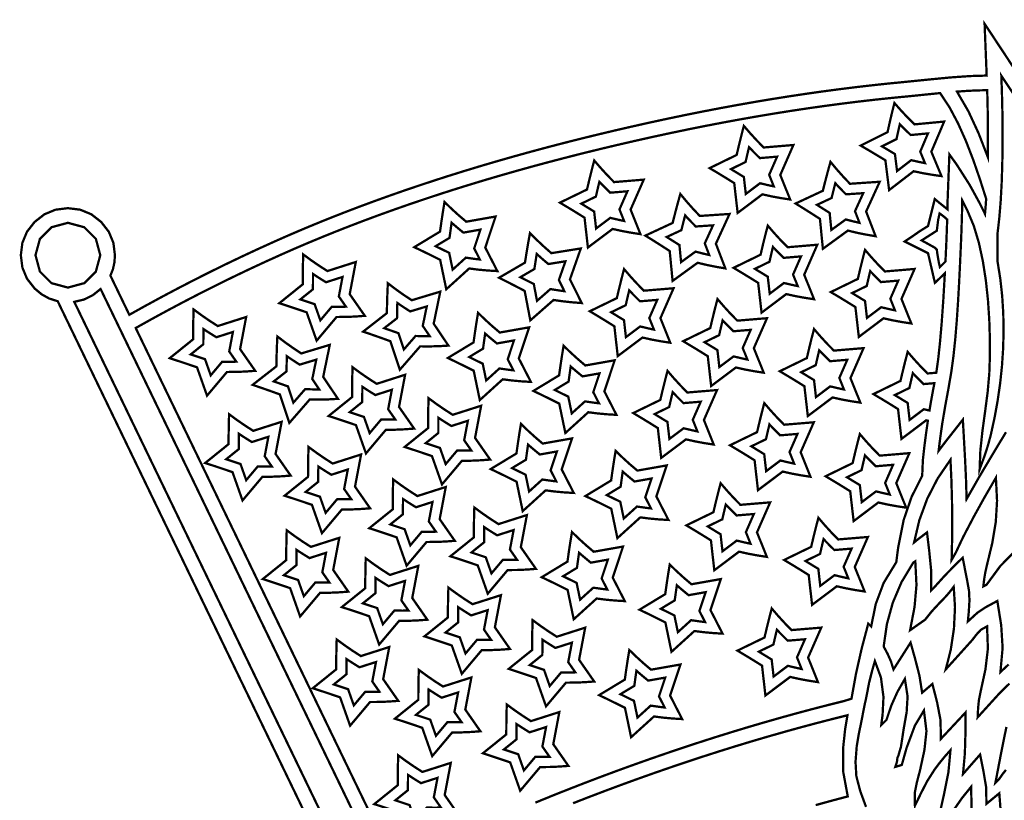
# Model space of a CAD drawing. Extents: x 17 to 31.1, y 10.7 to 23.7.
# Tile 4 of 6: x 17 to 23, y 18.7 to 23.5. Entities that reach past the tile are written whole.
import ezdxf

# ---------------------------------------------------------------- set-up
doc = ezdxf.new("R2010")
doc.units = 0
doc.header["$LTSCALE"] = 0.1
doc.layers.add('FOREGROUND', color=7, linetype='CONTINUOUS')

msp = doc.modelspace()

# ---------------------------------------------------------------- linework, layer by layer
at = {"layer": 'FOREGROUND', "linetype": 'CONTINUOUS', "const_width": 0.014051}
for points in [[(20.252516, 15.501984), (17.226495, 21.769511), (17.175127, 21.785675), (17.127883, 21.811797), (17.084763, 21.847877), (17.037738, 21.908201), (17.009523, 21.976319), (17.000118, 22.052228), (17.009523, 22.128138), (17.037738, 22.196256), (17.084763, 22.256583), (17.14509, 22.303608), (17.213208, 22.331822), (17.289118, 22.341227), (17.365027, 22.331822), (17.433145, 22.303608), (17.493471, 22.256583), (17.540498, 22.196256), (17.568713, 22.128138), (17.578119, 22.052228), (17.575037, 22.007822), (17.565791, 21.96597), (17.550382, 21.92667), (17.666535, 21.686088), (17.764445, 21.740661), (17.862769, 21.794146), (17.961507, 21.846544), (18.06066, 21.897853), (18.160227, 21.948075), (18.260209, 21.997209), (18.360605, 22.045255), (18.461416, 22.092213), (18.562641, 22.138084), (18.644988, 22.174364), (18.728506, 22.210129), (18.813196, 22.245381), (18.899057, 22.280119), (18.98609, 22.314342), (19.074295, 22.348052), (19.163671, 22.381248), (19.254219, 22.41393), (19.345938, 22.446098), (19.438829, 22.477752), (19.532891, 22.508893), (19.628125, 22.539519), (19.724531, 22.569631), (19.822108, 22.599229), (19.920857, 22.628314), (20.020778, 22.656884), (20.12187, 22.684941), (20.224133, 22.712483), (20.327569, 22.739512), (20.432176, 22.766027), (20.537954, 22.792027), (20.644904, 22.817514), (20.753026, 22.842487), (20.862319, 22.866946), (20.862319, 22.866946), (20.971668, 22.890601), (21.080428, 22.913266), (21.188598, 22.93494), (21.296179, 22.955624), (21.403171, 22.975318), (21.509572, 22.994022), (21.615385, 23.011735), (21.720608, 23.028458), (21.825241, 23.044191), (21.929285, 23.058933), (22.03274, 23.072685), (22.135605, 23.085447), (22.237881, 23.097219), (22.339567, 23.108), (22.440664, 23.117791), (22.567146, 23.130619), (22.712292, 23.144587), (22.831453, 23.152967), (22.92463, 23.15576), (22.924978, 23.15576), (22.933655, 23.155627), (22.920855, 23.474492), (23.138563, 23.144861)], [(23.052259, 20.964621), (22.970185, 20.828511), (22.889, 20.691733), (22.810259, 20.553622), (22.806665, 20.675716), (22.801009, 20.797622), (22.794228, 20.919528), (22.787259, 21.041622), (22.734754, 20.974754), (22.684778, 20.911364), (22.638454, 20.850115), (22.645279, 20.905865), (22.652701, 20.961556), (22.660724, 21.017177), (22.678728, 21.124175), (22.698488, 21.230876), (22.716844, 21.337815), (22.729888, 21.434431), (22.740836, 21.539311), (22.749991, 21.650034), (22.757656, 21.764181), (22.764133, 21.879329), (22.769723, 21.99306), (22.77473, 22.102951), (22.778793, 22.20324), (22.781787, 22.299049), (22.783682, 22.389091), (22.815997, 22.324463), (22.854377, 22.232904), (22.885566, 22.129024), (22.910126, 22.01604), (22.928622, 21.897168), (22.941617, 21.775626), (22.949673, 21.654629), (22.953355, 21.537395), (22.953224, 21.42714), (22.949846, 21.327082), (22.939794, 21.212405), (22.92415, 21.092737), (22.907596, 20.971382), (22.894812, 20.851644), (22.890478, 20.736827), (22.899038, 20.760475), (22.921657, 20.821556), (22.942231, 20.88575), (22.959106, 20.948774), (22.981846, 21.052706), (23.000984, 21.157964), (23.01632, 21.264261), (23.027654, 21.371308), (23.034786, 21.478816), (23.037515, 21.586498), (23.035641, 21.694065), (23.028965, 21.801228), (23.017285, 21.9077), (23.000402, 22.013192), (23.000402, 22.186525), (23.011397, 22.282348), (23.01974, 22.38515), (23.025667, 22.493209), (23.029415, 22.6048), (23.03122, 22.7182), (23.031318, 22.831685), (23.029946, 22.943531), (23.02734, 23.052016), (23.023735, 23.155414), (23.114421, 23.018104)], [(19.301671, 18.299378), (17.705747, 21.604874), (17.803379, 21.659356), (17.901425, 21.712746), (17.999886, 21.765045), (18.098761, 21.816253), (18.198051, 21.866368), (18.297756, 21.915392), (18.397876, 21.963325), (18.49841, 22.010166), (18.599359, 22.055915), (18.681006, 22.091885), (18.763823, 22.127348), (18.847809, 22.162302), (18.932964, 22.196749), (19.019289, 22.230688), (19.106784, 22.26412), (19.195448, 22.297043), (19.285282, 22.329459), (19.376285, 22.361367), (19.468458, 22.392768), (19.5618, 22.42366), (19.656312, 22.454045), (19.751993, 22.483922), (19.848844, 22.513291), (19.946865, 22.542152), (20.046055, 22.570506), (20.146415, 22.598351), (20.247944, 22.625689), (20.350643, 22.652519), (20.454511, 22.678842), (20.559549, 22.704656), (20.665757, 22.729963), (20.773134, 22.754762), (20.88168, 22.779053), (20.88168, 22.779053), (20.990311, 22.802553), (21.098351, 22.825069), (21.2058, 22.8466), (21.312659, 22.867146), (21.418928, 22.886709), (21.524605, 22.905287), (21.629693, 22.92288), (21.734189, 22.939489), (21.838096, 22.955114), (21.941411, 22.969754), (22.044136, 22.98341), (22.146271, 22.996082), (22.247815, 23.007769), (22.348768, 23.018472), (22.449131, 23.02819), (22.449335, 23.028209), (22.57643, 23.041096), (22.576532, 23.041108), (22.60085, 23.043651), (22.624511, 23.046056), (22.647515, 23.048323), (22.705032, 22.961558), (22.757822, 22.862373), (22.806326, 22.753625), (22.850984, 22.63817), (22.892238, 22.518864), (22.930529, 22.398563), (22.928313, 22.366746), (22.925892, 22.33584), (22.923267, 22.305845), (22.892845, 22.367973), (22.8295, 22.483756), (22.749686, 22.608798), (22.704568, 22.671571), (22.693692, 22.390478), (22.693384, 22.371952), (22.693029, 22.353214), (22.692626, 22.334263), (22.666519, 22.355089), (22.64062, 22.376096), (22.614916, 22.397343), (22.573359, 22.231183), (22.525537, 22.201624), (22.47666, 22.16768), (22.429733, 22.136426), (22.573359, 22.064784), (22.615618, 21.882537), (22.636519, 21.902116), (22.656511, 21.921393), (22.676732, 21.941129), (22.667471, 21.781594), (22.657591, 21.640719), (22.647091, 21.518502), (22.635972, 21.414945), (22.624233, 21.330048), (22.570102, 21.325508), (22.52798, 21.368554), (22.487466, 21.412765), (22.448231, 21.458297), (22.432767, 21.398757), (22.418115, 21.339229), (22.404113, 21.279712), (22.237919, 21.198774), (22.288594, 21.168578), (22.338951, 21.137889), (22.389153, 21.10671), (22.410169, 20.923291), (22.561974, 21.037678), (22.565452, 21.036836), (22.568931, 21.036003), (22.572412, 21.03518), (22.561055, 20.955709), (22.550862, 20.875769), (22.541832, 20.795359), (22.537533, 20.696496), (22.47266, 20.567916), (22.423492, 20.424788), (22.390259, 20.258622), (22.386252, 20.227896), (22.38224, 20.196549), (22.378234, 20.165823), (22.300578, 20.038038), (22.252275, 19.909074), (22.224106, 19.771275), (22.218926, 19.776494), (22.211307, 19.782918), (22.206155, 19.788146), (22.165946, 19.636275), (22.130825, 19.480519), (22.103053, 19.32666), (22.057093, 19.312582), (21.958959, 19.288052), (21.860575, 19.262576), (21.761939, 19.236151), (21.663053, 19.20878), (21.563915, 19.180462), (21.464528, 19.151196), (21.364889, 19.120984), (21.264999, 19.089824), (21.164859, 19.057716), (21.064468, 19.024662), (20.963826, 18.990661), (20.862933, 18.955712), (20.761789, 18.919816), (20.660395, 18.882972), (20.559907, 18.845586), (20.459678, 18.807405), (20.359775, 18.768463), (20.260267, 18.728792), (20.16122, 18.688426)], [(23.068518, 19.537446), (23.01811, 19.490594), (23.031629, 19.639446), (23.022925, 19.778742), (22.99911, 19.927595), (22.927295, 19.888927), (22.877258, 19.855594), (22.81811, 19.801595), (22.823925, 19.861669), (22.827962, 19.930854), (22.82511, 19.989594), (22.812999, 20.057594), (22.799554, 20.125594), (22.78611, 20.193594), (22.731555, 20.139706), (22.678333, 20.08515), (22.627111, 20.028594), (22.616074, 20.015928), (22.604814, 20.003928), (22.59311, 19.992594), (22.593036, 20.111335), (22.581185, 20.23052), (22.567111, 20.348594), (22.540298, 20.328361), (22.513697, 20.308055), (22.487746, 20.287148), (22.519933, 20.423694), (22.568234, 20.555164), (22.632169, 20.679744), (22.711259, 20.795622), (22.716883, 20.672614), (22.720491, 20.549558), (22.721987, 20.426406), (22.721275, 20.30311), (22.718259, 20.179622), (22.744518, 20.225659), (22.768333, 20.276585), (22.791258, 20.324621), (22.854851, 20.445955), (22.921333, 20.565955), (22.990259, 20.684621), (22.997415, 20.543481), (22.989759, 20.414247), (22.968602, 20.28595), (22.935258, 20.147622), (22.925555, 20.105029), (22.918296, 20.061548), (22.913259, 20.017622), (22.933259, 20.027622), (23.017074, 20.141696), (23.115777, 20.242881)], [(23.018856, 18.645713), (23.015115, 18.695713), (23.011152, 18.745713), (22.932153, 18.680712), (22.930486, 18.782157), (22.913486, 18.883601), (22.893153, 18.983712), (22.788153, 18.863713), (22.799634, 18.98975), (22.803337, 19.116009), (22.804152, 19.242713), (22.652152, 19.079712), (22.650226, 19.194675), (22.629412, 19.303416), (22.600152, 19.417712), (22.537152, 19.363713), (22.520745, 19.467787), (22.49456, 19.570305), (22.466152, 19.671712), (22.361152, 19.506713), (22.345752, 19.555697), (22.32515, 19.602487), (22.300782, 19.647641), (22.320693, 19.785352), (22.357071, 19.917618), (22.410887, 20.043883), (22.48311, 20.163594), (22.495111, 20.171594), (22.50237, 20.025446), (22.490518, 19.890409), (22.46311, 19.747594), (22.555454, 19.812557), (22.594995, 19.862085), (22.638903, 19.9094), (22.68311, 19.955594), (22.699777, 19.974668), (22.715777, 19.994187), (22.73111, 20.014594), (22.739098, 19.889282), (22.732596, 19.75812), (22.713157, 19.62827), (22.682333, 19.506895), (22.84511, 19.687594), (22.871369, 19.721594), (22.897851, 19.750261), (22.93611, 19.771594), (22.94111, 19.634187), (22.92611, 19.507002), (22.89711, 19.373594), (22.88582, 19.31701), (22.881042, 19.270687), (22.878417, 19.212769), (23.00911, 19.356595), (23.040777, 19.388928), (23.073777, 19.419928)], [(22.192349, 18.662292), (22.157152, 18.758713), (22.133004, 18.850638), (22.127967, 18.938786), (22.135153, 19.032712), (22.148115, 19.110897), (22.164189, 19.188194), (22.179152, 19.265713), (22.185189, 19.295713), (22.192115, 19.325713), (22.198152, 19.355713), (22.211002, 19.423792), (22.228007, 19.491559), (22.246857, 19.558305), (22.284007, 19.45767), (22.299668, 19.337348), (22.294153, 19.226713), (22.29119, 19.205972), (22.288449, 19.185453), (22.286152, 19.164712), (22.318152, 19.196712), (22.347448, 19.284268), (22.385189, 19.36849), (22.431152, 19.448713), (22.447745, 19.34075), (22.441893, 19.243676), (22.423152, 19.137712), (22.415078, 19.083527), (22.407227, 19.032231), (22.391152, 18.976713), (22.389152, 18.972453), (22.387153, 18.967972), (22.385152, 18.963713), (22.38356, 18.94475), (22.378412, 18.926009), (22.372152, 18.907713), (22.412153, 18.919713), (22.441412, 19.02412), (22.492893, 19.162305), (22.548152, 19.254713), (22.563708, 19.127749), (22.551263, 19.011675), (22.524152, 18.886712), (22.505004, 18.813564), (22.491634, 18.748194), (22.493152, 18.669712), (22.530263, 18.746342), (22.567374, 18.81875), (22.613152, 18.890713), (22.644115, 18.932046), (22.676856, 18.972046), (22.711152, 19.010713), (22.698621, 18.874306), (22.671652, 18.739963), (22.641684, 18.605994)], [(20.392677, 18.684682), (20.491984, 18.723399), (20.591598, 18.761349), (20.691446, 18.798498), (20.792166, 18.835097), (20.892633, 18.870753), (20.992848, 18.905468), (21.09281, 18.939241), (21.19252, 18.972073), (21.291977, 19.003962), (21.391182, 19.03491), (21.490134, 19.064916), (21.588834, 19.093981), (21.687282, 19.122103), (21.785477, 19.149284), (21.883419, 19.175523), (21.981109, 19.200821), (22.078547, 19.225177), (22.064318, 19.141433), (22.05139, 19.02017), (22.052473, 18.876723), (22.080281, 18.726428), (21.981799, 18.700216), (21.883408, 18.673215)], [(23.054851, 19.153668), (23.025111, 19.006595), (23.012369, 18.940854), (22.999851, 18.875335), (22.987111, 18.809594), (23.011073, 18.834335), (23.030814, 18.862853), (23.05211, 18.889594)], [(22.730375, 18.642009), (22.781597, 18.71575), (22.838153, 18.785713), (22.841078, 18.648268)]]:
    msp.add_lwpolyline(points, dxfattribs=at)
for points in [[(22.940473, 22.655533), (22.941027, 22.696494), (22.941359, 22.738442), (22.94147, 22.78138), (22.940962, 22.874591), (22.939437, 22.969321), (22.936896, 23.065567), (22.924288, 23.065761), (22.875295, 23.064829), (22.817596, 23.062063), (22.751192, 23.057464), (22.821447, 22.936483), (22.88419, 22.800889)], [(22.593776, 22.688202), (22.672436, 22.873312), (22.490079, 22.856104), (22.447512, 22.898709), (22.406539, 22.942495), (22.366832, 22.987616), (22.351989, 22.927918), (22.337958, 22.868242), (22.324577, 22.808582), (22.159234, 22.725918), (22.21022, 22.696251), (22.260895, 22.666088), (22.311419, 22.635433), (22.334343, 22.452243), (22.484949, 22.568205), (22.54177, 22.556209), (22.598863, 22.546337), (22.656072, 22.538257)], [(22.525441, 22.688477), (22.573111, 22.800659), (22.467118, 22.790657), (22.446271, 22.810829), (22.430804, 22.825975), (22.415402, 22.841421), (22.400064, 22.857167), (22.395447, 22.836933), (22.390795, 22.81623), (22.386108, 22.795058), (22.379651, 22.765682), (22.29055, 22.721135), (22.370105, 22.673835), (22.383179, 22.569356), (22.469947, 22.636165), (22.516849, 22.625596), (22.529271, 22.622947), (22.541912, 22.620373), (22.554774, 22.617873)], [(21.665669, 22.54508), (21.746252, 22.729361), (21.563726, 22.714053), (21.521604, 22.757099), (21.481089, 22.80131), (21.441855, 22.846842), (21.426391, 22.787302), (21.411739, 22.727774), (21.397737, 22.668257), (21.231543, 22.587319), (21.282218, 22.557123), (21.332575, 22.526434), (21.382777, 22.495255), (21.403793, 22.311835), (21.555598, 22.426223), (21.612291, 22.413637), (21.669278, 22.40317), (21.7264, 22.394495)], [(21.59734, 22.546067), (21.646176, 22.657747), (21.540084, 22.648849), (21.519448, 22.669237), (21.50414, 22.684543), (21.4889, 22.700149), (21.473727, 22.716054), (21.468899, 22.695869), (21.464032, 22.675215), (21.459124, 22.654093), (21.452362, 22.624786), (21.362802, 22.58117), (21.44186, 22.533043), (21.453845, 22.428434), (21.541305, 22.494336), (21.588094, 22.483279), (21.600487, 22.480501), (21.613101, 22.477795), (21.625936, 22.475161)], [(20.746061, 22.332336), (20.826887, 22.51651), (20.644341, 22.501443), (20.602276, 22.544545), (20.56182, 22.588809), (20.522645, 22.634392), (20.507103, 22.574873), (20.492372, 22.515365), (20.478292, 22.455866), (20.311991, 22.375147), (20.362626, 22.344884), (20.412943, 22.314129), (20.463104, 22.282883), (20.483877, 22.099437), (20.635833, 22.213624), (20.69251, 22.200963), (20.749483, 22.190421), (20.806593, 22.181671)], [(22.193027, 22.320506), (22.276585, 22.503458), (22.093834, 22.491108), (22.052415, 22.534831), (22.012622, 22.579692), (21.97413, 22.625853), (21.957704, 22.566572), (21.94209, 22.50729), (21.927126, 22.448007), (21.759642, 22.369772), (21.809821, 22.338759), (21.859674, 22.307258), (21.909365, 22.27527), (21.927407, 22.091534), (22.081045, 22.203448), (22.137527, 22.189945), (22.194336, 22.178556), (22.25131, 22.168957)], [(20.677734, 22.333413), (20.726717, 22.445028), (20.620613, 22.43627), (20.600004, 22.456685), (20.584716, 22.472012), (20.569496, 22.487638), (20.554344, 22.503562), (20.54949, 22.483384), (20.544596, 22.462737), (20.53966, 22.441621), (20.53286, 22.412323), (20.443242, 22.368825), (20.522236, 22.320594), (20.534084, 22.215969), (20.62163, 22.281756), (20.668405, 22.270637), (20.680794, 22.267843), (20.693405, 22.26512), (20.706236, 22.262469)], [(22.124723, 22.3226), (22.175362, 22.433474), (22.069139, 22.426296), (22.048836, 22.447015), (22.033778, 22.462568), (22.018793, 22.478418), (22.003879, 22.494566), (21.998726, 22.474462), (21.993524, 22.45389), (21.988275, 22.432851), (21.981039, 22.403657), (21.890784, 22.361497), (21.969052, 22.312096), (21.979341, 22.207306), (22.067857, 22.271783), (22.114461, 22.25997), (22.126808, 22.256991), (22.139376, 22.254081), (22.152167, 22.25124)], [(21.270093, 22.122686), (21.353892, 22.305527), (21.171126, 22.293419), (21.129765, 22.337196), (21.090031, 22.38211), (21.0516, 22.428322), (21.035095, 22.369062), (21.019403, 22.309801), (21.00436, 22.250538), (20.836773, 22.172523), (20.886912, 22.141444), (20.936724, 22.109878), (20.986372, 22.077824), (21.004171, 21.894065), (21.157957, 22.005775), (21.214421, 21.992198), (21.271216, 21.980735), (21.328177, 21.97106)], [(19.853322, 22.099038), (19.916774, 22.289897), (19.736403, 22.258016), (19.690533, 22.297044), (19.646157, 22.337378), (19.602936, 22.379144), (19.592963, 22.318443), (19.583798, 22.257828), (19.575279, 22.197282), (19.417153, 22.101534), (19.470369, 22.076082), (19.523314, 22.05011), (19.576149, 22.023636), (19.613794, 21.842896), (19.754542, 21.970643), (19.812147, 21.963277), (19.86985, 21.958048), (19.927525, 21.954615)], [(22.680401, 22.012979), (22.681893, 22.043757), (22.683366, 22.075091), (22.684821, 22.106982), (22.684821, 22.106992), (22.687223, 22.163476), (22.689285, 22.218445), (22.691006, 22.271899), (22.676047, 22.284939), (22.660525, 22.297244), (22.644437, 22.308815), (22.636505, 22.27383), (22.63459, 22.26115), (22.627403, 22.202647), (22.596358, 22.182817), (22.565314, 22.162988), (22.53427, 22.143158), (22.609038, 22.101898), (22.615893, 22.097595), (22.621805, 22.092582), (22.627075, 22.086933), (22.631104, 22.05773), (22.635923, 22.028562), (22.641417, 21.99924), (22.646239, 21.979595), (22.657841, 21.990649), (22.669214, 22.001773)], [(19.785188, 22.093793), (19.823642, 22.209459), (19.718802, 22.190929), (19.696394, 22.209351), (19.679755, 22.223199), (19.663155, 22.23735), (19.646596, 22.251806), (19.643628, 22.231265), (19.640663, 22.210254), (19.637701, 22.188772), (19.633639, 22.158971), (19.548427, 22.107373), (19.631541, 22.066653), (19.653012, 21.963571), (19.734101, 22.03717), (19.781703, 22.030424), (19.794298, 22.028787), (19.807106, 22.027242), (19.820128, 22.025789)], [(21.201792, 22.12487), (21.252577, 22.235677), (21.146345, 22.228639), (21.12607, 22.249385), (21.111032, 22.264958), (21.096068, 22.280828), (21.081176, 22.296996), (21.075995, 22.276899), (21.070767, 22.256334), (21.06549, 22.235301), (21.058216, 22.206117), (20.967905, 22.164076), (21.046107, 22.114572), (21.056259, 22.009768), (21.144859, 22.074128), (21.191448, 22.062253), (21.20379, 22.059259), (21.216355, 22.056332), (21.229142, 22.053474)], [(17.289118, 22.251229), (17.389557, 22.224059), (17.460949, 22.152668), (17.488118, 22.052229), (17.460949, 21.951789), (17.389557, 21.880398), (17.289118, 21.853229), (17.188679, 21.880398), (17.117288, 21.951789), (17.090118, 22.052229), (17.117288, 22.152668), (17.188679, 22.224059)], [(20.373692, 21.90388), (20.440228, 22.093686), (20.259363, 22.064731), (20.214132, 22.104497), (20.170416, 22.145545), (20.127876, 22.188006), (20.116922, 22.127474), (20.106776, 22.067015), (20.097277, 22.006616), (19.937621, 21.913441), (19.990418, 21.887131), (20.042935, 21.860305), (20.095334, 21.832978), (20.130047, 21.651652), (20.272846, 21.777103), (20.330323, 21.768804), (20.387934, 21.762641), (20.445546, 21.758274)], [(21.812614, 21.932215), (21.893197, 22.116496), (21.710671, 22.101188), (21.668549, 22.144234), (21.628035, 22.188445), (21.5888, 22.233977), (21.573336, 22.174437), (21.558685, 22.114909), (21.544683, 22.055392), (21.378488, 21.974454), (21.429163, 21.944258), (21.47952, 21.913569), (21.529722, 21.88239), (21.550738, 21.69897), (21.702543, 21.813358), (21.759237, 21.800772), (21.816223, 21.790305), (21.873345, 21.78163)], [(21.744285, 21.933202), (21.793121, 22.044882), (21.687029, 22.035984), (21.666394, 22.056372), (21.651086, 22.071678), (21.635845, 22.087284), (21.620672, 22.103189), (21.615845, 22.083004), (21.610977, 22.06235), (21.60607, 22.041228), (21.599308, 22.011921), (21.509748, 21.968305), (21.588805, 21.920178), (21.600791, 21.815569), (21.68825, 21.881471), (21.73504, 21.870414), (21.747433, 21.867636), (21.760047, 21.86493), (21.772882, 21.862296)], [(22.410085, 21.783308), (22.490668, 21.967589), (22.308142, 21.95228), (22.26602, 21.995327), (22.225505, 22.039537), (22.186271, 22.085069), (22.170807, 22.025529), (22.156155, 21.966002), (22.142153, 21.906485), (21.975959, 21.825547), (22.026633, 21.795351), (22.076991, 21.764662), (22.127193, 21.733482), (22.148208, 21.550063), (22.300014, 21.66445), (22.356707, 21.651864), (22.413694, 21.641398), (22.470816, 21.632723)], [(19.020498, 21.812931), (19.057861, 22.01056), (18.883372, 21.954848), (18.832696, 21.987393), (18.783326, 22.021431), (18.734908, 22.057043), (18.733141, 21.995553), (18.732163, 21.934257), (18.731816, 21.873116), (18.587912, 21.757085), (18.644053, 21.738977), (18.699995, 21.720318), (18.755896, 21.701146), (18.81737, 21.527062), (18.939773, 21.672481), (18.997845, 21.672883), (19.055729, 21.675416), (19.113345, 21.679726)], [(20.305482, 21.89974), (20.345804, 22.014768), (20.240679, 21.997938), (20.218572, 22.016721), (20.202159, 22.030836), (20.185791, 22.045255), (20.169468, 22.059977), (20.166168, 22.039487), (20.162863, 22.018526), (20.159554, 21.997096), (20.155009, 21.967364), (20.068972, 21.917153), (20.151416, 21.875092), (20.171214, 21.771676), (20.253484, 21.843952), (20.300971, 21.836435), (20.313538, 21.834594), (20.326319, 21.832842), (20.339316, 21.831178)], [(20.929347, 21.664963), (21.010174, 21.849137), (20.827627, 21.83407), (20.785563, 21.877172), (20.745106, 21.921436), (20.705932, 21.967019), (20.690389, 21.9075), (20.675659, 21.847992), (20.661579, 21.788493), (20.495277, 21.707774), (20.545912, 21.677511), (20.596229, 21.646756), (20.64639, 21.61551), (20.667164, 21.432064), (20.81912, 21.546251), (20.875797, 21.53359), (20.932769, 21.523048), (20.98988, 21.514298)], [(22.341756, 21.784295), (22.390592, 21.895974), (22.2845, 21.887076), (22.263864, 21.907464), (22.248556, 21.922771), (22.233316, 21.938377), (22.218143, 21.954281), (22.213315, 21.934096), (22.208448, 21.913443), (22.20354, 21.892321), (22.196778, 21.863014), (22.107218, 21.819397), (22.186275, 21.771271), (22.198261, 21.666661), (22.285721, 21.732563), (22.33251, 21.721506), (22.344903, 21.718728), (22.357517, 21.716023), (22.370352, 21.713389)], [(18.953677, 21.798623), (18.97632, 21.918392), (18.8749, 21.88601), (18.85023, 21.90127), (18.831888, 21.912769), (18.813545, 21.924574), (18.795202, 21.936686), (18.795007, 21.915933), (18.794879, 21.894714), (18.794816, 21.873029), (18.794774, 21.842952), (18.717226, 21.780424), (18.805039, 21.751182), (18.840099, 21.651897), (18.91062, 21.735677), (18.958697, 21.735356), (18.971397, 21.735418), (18.984297, 21.7356), (18.997396, 21.735901)], [(20.415782, 15.784819), (17.490092, 21.844542), (17.441308, 21.805822), (17.387384, 21.779513), (17.328318, 21.765614), (20.302572, 15.605304), (20.332693, 15.669949), (20.370662, 15.730006)], [(19.536343, 21.631301), (19.576903, 21.828299), (19.401534, 21.775421), (19.351391, 21.808783), (19.302579, 21.843616), (19.254745, 21.880008), (19.251982, 21.818555), (19.250011, 21.757283), (19.248673, 21.696155), (19.102909, 21.58247), (19.15875, 21.563455), (19.214382, 21.543892), (19.269965, 21.523817), (19.32861, 21.34876), (19.453353, 21.492178), (19.511424, 21.491639), (19.569342, 21.493234), (19.62702, 21.49661)], [(20.86102, 21.66604), (20.910003, 21.777655), (20.8039, 21.768897), (20.783291, 21.789312), (20.768003, 21.804639), (20.752783, 21.820265), (20.737631, 21.836189), (20.732777, 21.816011), (20.727882, 21.795364), (20.722947, 21.774248), (20.716146, 21.74495), (20.626529, 21.701452), (20.705523, 21.653221), (20.71737, 21.548596), (20.804917, 21.614383), (20.851692, 21.603264), (20.864081, 21.60047), (20.876691, 21.597747), (20.889523, 21.595096)], [(21.503282, 21.480934), (21.584108, 21.665108), (21.401562, 21.650041), (21.359497, 21.693143), (21.319041, 21.737406), (21.279866, 21.78299), (21.264324, 21.723471), (21.249594, 21.663963), (21.235513, 21.604464), (21.069212, 21.523745), (21.119847, 21.493482), (21.170164, 21.462727), (21.220325, 21.431481), (21.241098, 21.248035), (21.393055, 21.362222), (21.449731, 21.349561), (21.506704, 21.339019), (21.563814, 21.330269)], [(18.347059, 21.474994), (18.384422, 21.672623), (18.209933, 21.616912), (18.159257, 21.649456), (18.109887, 21.683495), (18.061469, 21.719107), (18.059702, 21.657617), (18.058724, 21.596321), (18.058376, 21.53518), (17.914473, 21.419148), (17.970614, 21.40104), (18.026556, 21.382381), (18.082457, 21.363209), (18.14393, 21.189125), (18.266334, 21.334545), (18.324406, 21.334947), (18.38229, 21.33748), (18.439906, 21.341789)], [(19.469299, 21.618078), (19.493879, 21.737464), (19.391948, 21.706729), (19.367528, 21.722387), (19.349375, 21.734182), (19.331226, 21.746283), (19.313081, 21.75869), (19.312551, 21.737942), (19.312078, 21.716728), (19.311664, 21.695048), (19.311135, 21.664975), (19.232584, 21.603711), (19.319912, 21.573051), (19.35336, 21.473211), (19.425228, 21.555838), (19.473293, 21.554738), (19.485993, 21.554594), (19.498894, 21.554567), (19.511996, 21.554656)], [(20.059322, 21.418038), (20.122774, 21.608897), (19.942403, 21.577016), (19.896533, 21.616044), (19.852157, 21.656378), (19.808936, 21.698144), (19.798963, 21.637443), (19.789798, 21.576828), (19.781279, 21.516282), (19.623153, 21.420534), (19.676369, 21.395082), (19.729314, 21.36911), (19.782149, 21.342636), (19.819794, 21.161896), (19.960542, 21.289643), (20.018147, 21.282277), (20.07585, 21.277048), (20.133525, 21.273615)], [(21.434955, 21.482011), (21.483938, 21.593626), (21.377834, 21.584868), (21.357225, 21.605283), (21.341938, 21.62061), (21.326718, 21.636236), (21.311566, 21.65216), (21.306712, 21.631982), (21.301817, 21.611335), (21.296882, 21.590219), (21.290081, 21.560921), (21.200463, 21.517423), (21.279457, 21.469192), (21.291305, 21.364567), (21.378851, 21.430353), (21.425626, 21.419235), (21.438015, 21.41644), (21.450626, 21.413718), (21.463457, 21.411067)], [(18.280238, 21.460686), (18.302881, 21.580455), (18.201461, 21.548073), (18.17679, 21.563334), (18.158449, 21.574833), (18.140106, 21.586638), (18.121763, 21.598749), (18.121568, 21.577996), (18.12144, 21.556777), (18.121376, 21.535093), (18.121335, 21.505016), (18.043787, 21.442488), (18.1316, 21.413246), (18.16666, 21.313961), (18.23718, 21.397741), (18.285258, 21.39742), (18.297958, 21.397482), (18.310858, 21.397663), (18.323957, 21.397964)], [(22.09681, 21.296916), (22.177394, 21.481197), (21.994867, 21.465889), (21.952746, 21.508935), (21.912231, 21.553146), (21.872996, 21.598678), (21.857533, 21.539138), (21.842881, 21.47961), (21.828879, 21.420093), (21.662684, 21.339155), (21.713359, 21.308959), (21.763717, 21.27827), (21.813919, 21.247091), (21.834934, 21.063671), (21.98674, 21.178059), (22.043433, 21.165473), (22.100419, 21.155006), (22.157541, 21.146331)], [(18.857518, 21.304318), (18.898078, 21.501316), (18.722709, 21.448438), (18.672566, 21.481799), (18.623754, 21.516633), (18.57592, 21.553025), (18.573157, 21.491571), (18.571186, 21.430299), (18.569848, 21.369172), (18.424084, 21.255487), (18.479925, 21.236472), (18.535557, 21.216909), (18.59114, 21.196834), (18.649786, 21.021777), (18.774529, 21.165195), (18.832599, 21.164656), (18.890517, 21.166251), (18.948196, 21.169627)], [(19.991188, 21.412793), (20.029642, 21.528459), (19.924802, 21.509929), (19.902394, 21.528351), (19.885755, 21.542199), (19.869155, 21.55635), (19.852596, 21.570806), (19.849628, 21.550265), (19.846663, 21.529254), (19.843701, 21.507772), (19.839639, 21.477971), (19.754427, 21.426373), (19.837541, 21.385653), (19.859012, 21.282571), (19.940101, 21.35617), (19.987703, 21.349424), (20.000298, 21.347787), (20.013106, 21.346242), (20.026128, 21.344789)], [(20.584932, 21.215625), (20.648385, 21.406484), (20.468013, 21.374603), (20.422143, 21.413632), (20.377768, 21.453965), (20.334547, 21.495732), (20.324574, 21.43503), (20.315409, 21.374415), (20.306889, 21.31387), (20.148763, 21.218121), (20.20198, 21.192669), (20.254924, 21.166698), (20.30776, 21.140224), (20.345405, 20.959483), (20.486153, 21.087231), (20.543757, 21.079864), (20.60146, 21.074635), (20.659136, 21.071202)], [(22.028482, 21.297903), (22.077318, 21.409583), (21.971226, 21.400685), (21.95059, 21.421073), (21.935282, 21.436379), (21.920041, 21.451985), (21.904868, 21.46789), (21.900041, 21.447705), (21.895174, 21.427051), (21.890266, 21.405929), (21.883504, 21.376622), (21.793944, 21.333006), (21.873001, 21.284879), (21.884987, 21.18027), (21.972446, 21.246172), (22.019236, 21.235115), (22.031629, 21.232337), (22.044243, 21.229631), (22.057078, 21.226997)], [(18.790474, 21.291095), (18.815054, 21.410481), (18.713123, 21.379746), (18.688703, 21.395404), (18.67055, 21.407199), (18.652401, 21.419299), (18.634256, 21.431706), (18.633726, 21.410959), (18.633253, 21.389745), (18.632839, 21.368064), (18.63231, 21.337992), (18.553759, 21.276728), (18.641087, 21.246068), (18.674535, 21.146228), (18.746403, 21.228855), (18.794468, 21.227755), (18.807168, 21.227611), (18.820069, 21.227584), (18.833171, 21.227673)], [(19.323498, 21.119931), (19.360861, 21.31756), (19.186372, 21.261848), (19.135696, 21.294393), (19.086326, 21.328431), (19.037908, 21.364043), (19.036141, 21.302553), (19.035163, 21.241257), (19.034816, 21.180116), (18.890912, 21.064085), (18.947053, 21.045977), (19.002995, 21.027318), (19.058896, 21.008146), (19.12037, 20.834062), (19.242773, 20.979481), (19.300845, 20.979883), (19.358729, 20.982416), (19.416345, 20.986726)], [(20.516798, 21.210381), (20.555252, 21.326046), (20.450413, 21.307516), (20.428005, 21.325938), (20.411365, 21.339786), (20.394766, 21.353938), (20.378206, 21.368393), (20.375239, 21.347852), (20.372274, 21.326841), (20.369312, 21.30536), (20.365249, 21.275558), (20.280037, 21.22396), (20.363152, 21.18324), (20.384622, 21.080158), (20.465711, 21.153757), (20.513314, 21.147011), (20.525908, 21.145374), (20.538717, 21.143829), (20.551738, 21.142376)], [(21.19641, 21.039357), (21.277237, 21.223532), (21.09469, 21.208464), (21.052626, 21.251566), (21.012169, 21.29583), (20.972995, 21.341413), (20.957452, 21.281894), (20.942722, 21.222386), (20.928642, 21.162887), (20.76234, 21.082168), (20.812975, 21.051906), (20.863292, 21.02115), (20.913453, 20.989905), (20.934227, 20.806458), (21.086183, 20.920645), (21.14286, 20.907984), (21.199832, 20.897442), (21.256943, 20.888692)], [(22.582207, 21.097632), (22.547681, 21.105791), (22.460221, 21.039889), (22.448236, 21.144498), (22.369178, 21.192625), (22.458738, 21.236241), (22.4655, 21.265548), (22.470408, 21.28667), (22.475275, 21.307324), (22.480103, 21.327509), (22.495276, 21.311604), (22.510516, 21.295998), (22.525824, 21.280692), (22.54646, 21.260304), (22.612488, 21.265842), (22.601799, 21.210012), (22.591705, 21.153942)], [(19.256677, 21.105623), (19.27932, 21.225392), (19.1779, 21.19301), (19.15323, 21.20827), (19.134888, 21.219769), (19.116545, 21.231574), (19.098202, 21.243686), (19.098007, 21.222933), (19.097879, 21.201714), (19.097816, 21.180029), (19.097774, 21.149952), (19.020226, 21.087424), (19.108039, 21.058182), (19.143099, 20.958897), (19.21362, 21.042677), (19.261697, 21.042356), (19.274397, 21.042418), (19.287297, 21.0426), (19.300396, 21.042901)], [(19.790525, 20.929518), (19.827888, 21.127147), (19.653398, 21.071436), (19.602722, 21.10398), (19.553352, 21.138018), (19.504934, 21.173631), (19.503168, 21.112141), (19.502189, 21.050845), (19.501842, 20.989704), (19.357938, 20.873672), (19.41408, 20.855564), (19.470022, 20.836905), (19.525922, 20.817733), (19.587396, 20.643649), (19.709799, 20.789069), (19.767872, 20.78947), (19.825756, 20.792004), (19.883372, 20.796313)], [(21.128083, 21.040434), (21.177066, 21.152049), (21.070963, 21.143291), (21.050354, 21.163706), (21.035066, 21.179033), (21.019846, 21.194659), (21.004694, 21.210584), (20.99984, 21.190405), (20.994945, 21.169758), (20.99001, 21.148643), (20.983209, 21.119344), (20.893592, 21.075846), (20.972586, 21.027615), (20.984433, 20.92299), (21.07198, 20.988777), (21.118754, 20.977658), (21.131144, 20.974864), (21.143754, 20.972141), (21.156586, 20.969491)], [(21.790853, 20.841357), (21.871679, 21.025532), (21.689133, 21.010464), (21.647068, 21.053566), (21.606612, 21.09783), (21.567437, 21.143413), (21.551895, 21.083894), (21.537165, 21.024386), (21.523084, 20.964887), (21.356783, 20.884168), (21.407418, 20.853906), (21.457735, 20.82315), (21.507896, 20.791905), (21.528669, 20.608458), (21.680625, 20.722645), (21.737302, 20.709984), (21.794275, 20.699442), (21.851385, 20.690692)], [(18.565059, 20.830994), (18.602422, 21.028623), (18.427933, 20.972912), (18.377257, 21.005456), (18.327887, 21.039495), (18.279469, 21.075107), (18.277702, 21.013617), (18.276724, 20.952321), (18.276376, 20.89118), (18.132473, 20.775148), (18.188614, 20.75704), (18.244556, 20.738381), (18.300457, 20.719209), (18.36193, 20.545125), (18.484334, 20.690545), (18.542406, 20.690947), (18.60029, 20.69348), (18.657906, 20.697789)], [(19.723704, 20.91521), (19.746347, 21.034979), (19.644926, 21.002597), (19.620256, 21.017858), (19.601915, 21.029356), (19.583572, 21.041162), (19.565228, 21.053273), (19.565034, 21.03252), (19.564905, 21.011301), (19.564842, 20.989617), (19.5648, 20.959539), (19.487253, 20.897011), (19.575066, 20.86777), (19.610126, 20.768484), (19.680646, 20.852265), (19.728723, 20.851944), (19.741424, 20.852006), (19.754323, 20.852187), (19.767422, 20.852488)], [(20.322879, 20.735636), (20.386332, 20.926495), (20.20596, 20.894614), (20.16009, 20.933642), (20.115715, 20.973976), (20.072494, 21.015742), (20.062521, 20.955041), (20.053356, 20.894426), (20.044836, 20.83388), (19.88671, 20.738131), (19.939927, 20.71268), (19.992871, 20.686708), (20.045706, 20.660234), (20.083352, 20.479494), (20.2241, 20.607241), (20.281704, 20.599875), (20.339407, 20.594645), (20.397082, 20.591213)], [(21.722526, 20.842434), (21.771509, 20.954049), (21.665405, 20.945291), (21.644796, 20.965706), (21.629508, 20.981033), (21.614288, 20.996659), (21.599137, 21.012584), (21.594282, 20.992405), (21.589388, 20.971758), (21.584452, 20.950643), (21.577652, 20.921344), (21.488034, 20.877846), (21.567028, 20.829615), (21.578876, 20.72499), (21.666422, 20.790777), (21.713197, 20.779658), (21.725586, 20.776864), (21.738197, 20.774141), (21.751028, 20.771491)], [(18.498238, 20.816686), (18.520881, 20.936455), (18.419461, 20.904073), (18.39479, 20.919334), (18.376449, 20.930833), (18.358106, 20.942638), (18.339763, 20.954749), (18.339568, 20.933996), (18.33944, 20.912777), (18.339376, 20.891093), (18.339335, 20.861016), (18.261787, 20.798488), (18.3496, 20.769246), (18.38466, 20.669961), (18.45518, 20.753741), (18.503258, 20.75342), (18.515958, 20.753482), (18.528858, 20.753663), (18.541957, 20.753964)], [(22.3782, 20.651525), (22.458783, 20.835806), (22.276257, 20.820497), (22.234135, 20.863544), (22.193621, 20.907754), (22.154386, 20.953286), (22.138922, 20.893746), (22.12427, 20.834219), (22.110268, 20.774702), (21.944074, 20.693763), (21.994749, 20.663568), (22.045106, 20.632879), (22.095308, 20.601699), (22.116324, 20.41828), (22.268129, 20.532667), (22.324822, 20.520081), (22.381809, 20.509615), (22.438931, 20.50094)], [(19.053059, 20.629994), (19.090422, 20.827623), (18.915933, 20.771912), (18.865257, 20.804456), (18.815887, 20.838495), (18.767469, 20.874107), (18.765702, 20.812617), (18.764724, 20.751321), (18.764376, 20.69018), (18.620473, 20.574148), (18.676614, 20.55604), (18.732556, 20.537381), (18.788457, 20.518209), (18.84993, 20.344125), (18.972334, 20.489545), (19.030406, 20.489947), (19.08829, 20.49248), (19.145906, 20.496789)], [(20.254745, 20.730391), (20.293199, 20.846057), (20.18836, 20.827527), (20.165952, 20.845949), (20.149312, 20.859796), (20.132713, 20.873948), (20.116153, 20.888404), (20.113186, 20.867863), (20.110221, 20.846852), (20.107259, 20.82537), (20.103196, 20.795569), (20.017984, 20.743971), (20.101099, 20.70325), (20.122569, 20.600169), (20.203658, 20.673768), (20.251261, 20.667021), (20.263855, 20.665385), (20.276664, 20.66384), (20.289685, 20.662387)], [(20.904516, 20.569647), (20.967969, 20.760505), (20.787597, 20.728625), (20.741727, 20.767653), (20.697352, 20.807986), (20.654131, 20.849753), (20.644158, 20.789051), (20.634993, 20.728436), (20.626473, 20.667891), (20.468348, 20.572142), (20.521564, 20.54669), (20.574509, 20.520719), (20.627344, 20.494245), (20.664989, 20.313504), (20.805737, 20.441252), (20.863341, 20.433885), (20.921045, 20.428656), (20.97872, 20.425223)], [(22.309871, 20.652512), (22.358707, 20.764191), (22.252615, 20.755293), (22.231979, 20.775681), (22.216671, 20.790988), (22.201431, 20.806594), (22.186258, 20.822498), (22.18143, 20.802313), (22.176563, 20.78166), (22.171655, 20.760538), (22.164893, 20.731231), (22.075333, 20.687614), (22.154391, 20.639488), (22.166376, 20.534878), (22.253836, 20.60078), (22.300625, 20.589723), (22.313018, 20.586945), (22.325633, 20.58424), (22.338468, 20.581606)], [(18.986238, 20.615686), (19.008881, 20.735455), (18.907461, 20.703073), (18.88279, 20.718334), (18.864449, 20.729833), (18.846106, 20.741638), (18.827763, 20.753749), (18.827568, 20.732996), (18.82744, 20.711777), (18.827376, 20.690093), (18.827335, 20.660016), (18.749787, 20.597488), (18.8376, 20.568246), (18.87266, 20.468961), (18.94318, 20.552741), (18.991258, 20.55242), (19.003958, 20.552482), (19.016858, 20.552663), (19.029957, 20.552965)], [(19.57329, 20.430322), (19.610653, 20.627951), (19.436164, 20.57224), (19.385488, 20.604784), (19.336118, 20.638823), (19.2877, 20.674435), (19.285933, 20.612945), (19.284955, 20.551649), (19.284608, 20.490508), (19.140704, 20.374476), (19.196845, 20.356368), (19.252787, 20.337709), (19.308688, 20.318537), (19.370162, 20.144453), (19.492565, 20.289873), (19.550637, 20.290275), (19.608521, 20.292808), (19.666137, 20.297118)], [(20.836382, 20.564402), (20.874836, 20.680068), (20.769997, 20.661537), (20.747589, 20.679959), (20.730949, 20.693807), (20.71435, 20.707959), (20.69779, 20.722414), (20.694823, 20.701873), (20.691858, 20.680862), (20.688896, 20.659381), (20.684833, 20.629579), (20.599621, 20.577982), (20.682736, 20.537261), (20.704206, 20.43418), (20.785295, 20.507778), (20.832898, 20.501032), (20.845492, 20.499395), (20.858301, 20.49785), (20.871322, 20.496397)], [(21.522618, 20.349151), (21.603445, 20.533325), (21.420898, 20.518258), (21.378833, 20.56136), (21.338377, 20.605623), (21.299203, 20.651207), (21.28366, 20.591687), (21.26893, 20.53218), (21.25485, 20.472681), (21.088548, 20.391962), (21.139183, 20.361699), (21.1895, 20.330944), (21.239661, 20.299698), (21.260435, 20.116252), (21.412391, 20.230439), (21.469068, 20.217778), (21.52604, 20.207236), (21.583151, 20.198486)], [(19.506469, 20.416015), (19.529112, 20.535783), (19.427692, 20.503401), (19.403022, 20.518662), (19.38468, 20.530161), (19.366338, 20.541966), (19.347994, 20.554077), (19.3478, 20.533324), (19.347671, 20.512105), (19.347608, 20.490421), (19.347566, 20.460344), (19.270018, 20.397816), (19.357831, 20.368574), (19.392892, 20.269289), (19.463412, 20.353069), (19.511489, 20.352748), (19.524189, 20.35281), (19.537089, 20.352991), (19.550188, 20.353293)], [(20.071693, 20.257931), (20.109056, 20.45556), (19.934567, 20.399848), (19.88389, 20.432393), (19.83452, 20.466431), (19.786103, 20.502043), (19.784336, 20.440553), (19.783358, 20.379257), (19.78301, 20.318116), (19.639107, 20.202085), (19.695248, 20.183977), (19.75119, 20.165318), (19.80709, 20.146146), (19.868564, 19.972062), (19.990968, 20.117481), (20.04904, 20.117883), (20.106924, 20.120416), (20.16454, 20.124726)], [(21.454291, 20.350228), (21.503274, 20.461843), (21.397171, 20.453085), (21.376562, 20.4735), (21.361274, 20.488827), (21.346054, 20.504453), (21.330902, 20.520377), (21.326048, 20.500199), (21.321153, 20.479552), (21.316218, 20.458436), (21.309417, 20.429138), (21.2198, 20.38564), (21.298794, 20.337409), (21.310641, 20.232784), (21.398188, 20.29857), (21.444962, 20.287452), (21.457352, 20.284657), (21.469962, 20.281935), (21.482794, 20.279284)], [(22.123269, 20.136542), (22.204095, 20.320717), (22.021549, 20.305649), (21.979484, 20.348751), (21.939028, 20.393015), (21.899853, 20.438599), (21.884311, 20.379079), (21.86958, 20.319571), (21.8555, 20.260073), (21.689199, 20.179354), (21.739834, 20.149091), (21.790151, 20.118336), (21.840312, 20.08709), (21.861085, 19.903643), (22.013041, 20.01783), (22.069718, 20.005169), (22.12669, 19.994627), (22.183801, 19.985877)], [(20.004872, 20.243623), (20.027515, 20.363392), (19.926094, 20.33101), (19.901424, 20.34627), (19.883083, 20.357769), (19.86474, 20.369574), (19.846397, 20.381686), (19.846202, 20.360933), (19.846073, 20.339714), (19.84601, 20.318029), (19.845969, 20.287952), (19.768421, 20.225424), (19.856234, 20.196182), (19.891294, 20.096897), (19.961814, 20.180677), (20.009891, 20.180356), (20.022592, 20.180418), (20.035492, 20.1806), (20.048591, 20.180901)], [(18.919059, 20.117994), (18.956422, 20.315623), (18.781933, 20.259912), (18.731257, 20.292456), (18.681887, 20.326495), (18.633469, 20.362107), (18.631702, 20.300617), (18.630724, 20.239321), (18.630376, 20.17818), (18.486473, 20.062148), (18.542614, 20.04404), (18.598556, 20.025381), (18.654457, 20.006209), (18.71593, 19.832125), (18.838334, 19.977545), (18.896406, 19.977947), (18.95429, 19.98048), (19.011906, 19.984789)], [(20.636282, 20.071038), (20.699734, 20.261897), (20.519363, 20.230016), (20.473493, 20.269044), (20.429118, 20.309378), (20.385896, 20.351144), (20.375923, 20.290443), (20.366758, 20.229828), (20.358239, 20.169282), (20.200113, 20.073534), (20.253329, 20.048082), (20.306274, 20.02211), (20.359109, 19.995636), (20.396755, 19.814896), (20.537503, 19.942643), (20.595107, 19.935277), (20.65281, 19.930048), (20.710485, 19.926615)], [(22.054941, 20.137619), (22.103925, 20.249234), (21.997821, 20.240476), (21.977212, 20.260891), (21.961924, 20.276218), (21.946704, 20.291844), (21.931552, 20.307769), (21.926698, 20.28759), (21.921804, 20.266943), (21.916868, 20.245828), (21.910068, 20.216529), (21.82045, 20.173031), (21.899444, 20.1248), (21.911292, 20.020175), (21.998838, 20.085962), (22.045613, 20.074843), (22.058002, 20.072049), (22.070613, 20.069326), (22.083444, 20.066676)], [(18.852238, 20.103686), (18.874881, 20.223455), (18.773461, 20.191073), (18.74879, 20.206334), (18.730449, 20.217833), (18.712106, 20.229638), (18.693763, 20.241749), (18.693568, 20.220996), (18.69344, 20.199777), (18.693376, 20.178093), (18.693335, 20.148016), (18.615787, 20.085488), (18.7036, 20.056246), (18.73866, 19.956961), (18.80918, 20.040741), (18.857258, 20.04042), (18.869958, 20.040482), (18.882858, 20.040663), (18.895957, 20.040965)], [(20.568148, 20.065793), (20.606602, 20.181459), (20.501762, 20.162929), (20.479354, 20.181351), (20.462715, 20.195199), (20.446115, 20.20935), (20.429556, 20.223806), (20.426588, 20.203265), (20.423624, 20.182254), (20.420662, 20.160772), (20.416599, 20.130971), (20.331387, 20.079373), (20.414502, 20.038653), (20.435972, 19.935571), (20.517061, 20.00917), (20.564663, 20.002424), (20.577258, 20.000787), (20.590066, 19.999242), (20.603088, 19.997789)], [(19.404656, 19.945603), (19.442019, 20.143232), (19.26753, 20.08752), (19.216854, 20.120065), (19.167484, 20.154103), (19.119066, 20.189715), (19.117299, 20.128225), (19.116321, 20.066929), (19.115974, 20.005788), (18.97207, 19.889757), (19.028212, 19.871649), (19.084154, 19.85299), (19.140054, 19.833818), (19.201528, 19.659734), (19.323931, 19.805153), (19.382003, 19.805555), (19.439888, 19.808088), (19.497504, 19.812398)], [(21.236932, 19.871234), (21.300385, 20.062092), (21.120013, 20.030212), (21.074143, 20.06924), (21.029768, 20.109574), (20.986547, 20.15134), (20.976574, 20.090639), (20.967409, 20.030024), (20.958889, 19.969478), (20.800763, 19.873729), (20.85398, 19.848278), (20.906924, 19.822306), (20.95976, 19.795832), (20.997405, 19.615092), (21.138153, 19.742839), (21.195757, 19.735473), (21.25346, 19.730243), (21.311136, 19.726811)], [(19.337835, 19.931295), (19.360478, 20.051064), (19.259058, 20.018682), (19.234388, 20.033942), (19.216046, 20.045441), (19.197704, 20.057246), (19.17936, 20.069358), (19.179166, 20.048605), (19.179037, 20.027386), (19.178974, 20.005701), (19.178932, 19.975624), (19.101384, 19.913096), (19.189197, 19.883854), (19.224258, 19.784569), (19.294778, 19.868349), (19.342855, 19.868028), (19.355555, 19.86809), (19.368455, 19.868272), (19.381554, 19.868573)], [(19.912303, 19.765725), (19.949666, 19.963353), (19.775177, 19.907642), (19.724501, 19.940186), (19.675131, 19.974225), (19.626713, 20.009837), (19.624946, 19.948347), (19.623968, 19.887051), (19.623621, 19.82591), (19.479717, 19.709878), (19.535859, 19.691771), (19.591801, 19.673111), (19.647701, 19.65394), (19.709175, 19.479856), (19.831578, 19.625275), (19.88965, 19.625677), (19.947535, 19.62821), (20.005151, 19.63252)], [(21.168798, 19.865989), (21.207252, 19.981655), (21.102413, 19.963124), (21.080005, 19.981547), (21.063365, 19.995394), (21.046766, 20.009546), (21.030206, 20.024002), (21.027239, 20.003461), (21.024274, 19.98245), (21.021312, 19.960968), (21.017249, 19.931167), (20.932037, 19.879569), (21.015152, 19.838848), (21.036622, 19.735767), (21.117711, 19.809366), (21.165314, 19.802619), (21.177908, 19.800982), (21.190717, 19.799438), (21.203738, 19.797985)], [(19.845482, 19.751417), (19.868125, 19.871185), (19.766705, 19.838804), (19.742035, 19.854064), (19.723693, 19.865563), (19.705351, 19.877368), (19.687007, 19.88948), (19.686813, 19.868726), (19.686684, 19.847507), (19.686621, 19.825823), (19.686579, 19.795746), (19.609031, 19.733218), (19.696844, 19.703976), (19.731905, 19.604691), (19.802425, 19.688471), (19.850502, 19.68815), (19.863202, 19.688212), (19.876102, 19.688393), (19.889201, 19.688695)], [(21.836592, 19.579532), (21.917418, 19.763706), (21.734872, 19.748639), (21.692807, 19.791741), (21.652351, 19.836004), (21.613176, 19.881588), (21.597634, 19.822068), (21.582904, 19.762561), (21.568823, 19.703062), (21.402522, 19.622343), (21.453157, 19.59208), (21.503474, 19.561325), (21.553635, 19.530079), (21.574408, 19.346633), (21.726364, 19.46082), (21.783041, 19.448159), (21.840014, 19.437617), (21.897124, 19.428867)], [(20.429719, 19.56592), (20.467082, 19.763549), (20.292593, 19.707838), (20.241917, 19.740382), (20.192547, 19.77442), (20.144129, 19.810033), (20.142362, 19.748543), (20.141384, 19.687247), (20.141037, 19.626106), (19.997133, 19.510074), (20.053274, 19.491966), (20.109217, 19.473307), (20.165117, 19.454135), (20.226591, 19.280051), (20.348994, 19.425471), (20.407066, 19.425873), (20.46495, 19.428406), (20.522567, 19.432715)], [(21.768265, 19.580609), (21.817248, 19.692224), (21.711144, 19.683466), (21.690535, 19.703881), (21.675247, 19.719208), (21.660027, 19.734834), (21.644876, 19.750758), (21.640021, 19.73058), (21.635127, 19.709933), (21.630191, 19.688817), (21.623391, 19.659519), (21.533773, 19.616021), (21.612767, 19.56779), (21.624615, 19.463165), (21.712161, 19.528951), (21.758936, 19.517833), (21.771325, 19.515038), (21.783936, 19.512316), (21.796767, 19.509665)], [(19.226059, 19.446994), (19.263422, 19.644623), (19.088933, 19.588912), (19.038257, 19.621456), (18.988887, 19.655495), (18.940469, 19.691107), (18.938702, 19.629617), (18.937724, 19.568321), (18.937376, 19.50718), (18.793473, 19.391148), (18.849614, 19.37304), (18.905556, 19.354381), (18.961457, 19.335209), (19.02293, 19.161125), (19.145334, 19.306545), (19.203406, 19.306947), (19.26129, 19.30948), (19.318906, 19.31379)], [(20.362898, 19.551612), (20.385541, 19.671381), (20.284121, 19.638999), (20.259451, 19.65426), (20.241109, 19.665759), (20.222767, 19.677564), (20.204423, 19.689675), (20.204229, 19.668922), (20.2041, 19.647703), (20.204037, 19.626019), (20.203995, 19.595942), (20.126447, 19.533414), (20.21426, 19.504172), (20.249321, 19.404887), (20.319841, 19.488667), (20.367918, 19.488346), (20.380618, 19.488408), (20.393518, 19.488589), (20.406617, 19.48889)], [(20.988671, 19.346234), (21.052124, 19.537092), (20.871752, 19.505212), (20.825882, 19.54424), (20.781507, 19.584574), (20.738286, 19.62634), (20.728313, 19.565639), (20.719148, 19.505024), (20.710628, 19.444478), (20.552502, 19.348729), (20.605719, 19.323278), (20.658663, 19.297306), (20.711499, 19.270832), (20.749144, 19.090092), (20.889892, 19.217839), (20.947496, 19.210473), (21.0052, 19.205243), (21.062875, 19.201811)], [(19.159238, 19.432686), (19.181881, 19.552455), (19.080461, 19.520073), (19.05579, 19.535334), (19.037449, 19.546833), (19.019106, 19.558638), (19.000763, 19.570749), (19.000568, 19.549996), (19.00044, 19.528777), (19.000376, 19.507093), (19.000335, 19.477016), (18.922787, 19.414488), (19.0106, 19.385246), (19.04566, 19.285961), (19.11618, 19.369741), (19.164258, 19.36942), (19.176958, 19.369482), (19.189858, 19.369663), (19.202957, 19.369965)], [(19.73067, 19.259994), (19.768033, 19.457623), (19.593543, 19.401912), (19.542867, 19.434456), (19.493497, 19.468495), (19.445079, 19.504107), (19.443313, 19.442617), (19.442334, 19.381321), (19.441987, 19.32018), (19.298083, 19.204148), (19.354225, 19.18604), (19.410167, 19.167381), (19.466067, 19.148209), (19.527541, 18.974125), (19.649944, 19.119545), (19.708017, 19.119947), (19.765901, 19.12248), (19.823517, 19.12679)], [(20.920537, 19.340989), (20.958991, 19.456655), (20.854152, 19.438124), (20.831744, 19.456547), (20.815104, 19.470394), (20.798505, 19.484546), (20.781945, 19.499002), (20.778978, 19.478461), (20.776013, 19.45745), (20.773051, 19.435968), (20.768988, 19.406167), (20.683776, 19.354569), (20.766891, 19.313848), (20.788361, 19.210767), (20.86945, 19.284366), (20.917053, 19.277619), (20.929647, 19.275982), (20.942456, 19.274438), (20.955477, 19.272985)], [(19.663848, 19.245686), (19.686492, 19.365455), (19.585071, 19.333073), (19.560401, 19.348334), (19.542059, 19.359833), (19.523717, 19.371638), (19.505373, 19.383749), (19.505179, 19.362996), (19.50505, 19.341777), (19.504987, 19.320093), (19.504945, 19.290016), (19.427398, 19.227488), (19.515211, 19.198246), (19.550271, 19.098961), (19.620791, 19.182741), (19.668868, 19.18242), (19.681569, 19.182482), (19.694468, 19.182663), (19.707567, 19.182965)], [(20.271095, 19.047322), (20.308458, 19.244951), (20.133969, 19.18924), (20.083293, 19.221784), (20.033923, 19.255823), (19.985505, 19.291435), (19.983738, 19.229945), (19.98276, 19.168649), (19.982413, 19.107508), (19.838509, 18.991476), (19.894651, 18.973368), (19.950593, 18.954709), (20.006493, 18.935537), (20.067967, 18.761453), (20.19037, 18.906873), (20.248442, 18.907275), (20.306327, 18.909808), (20.363943, 18.914118)], [(20.204274, 19.033015), (20.226917, 19.152783), (20.125497, 19.120402), (20.100827, 19.135662), (20.082485, 19.147161), (20.064143, 19.158966), (20.045799, 19.171077), (20.045605, 19.150324), (20.045476, 19.129105), (20.045413, 19.107421), (20.045371, 19.077344), (19.967823, 19.014816), (20.055637, 18.985574), (20.090697, 18.886289), (20.161217, 18.970069), (20.209294, 18.969748), (20.221994, 18.96981), (20.234894, 18.969991), (20.247993, 18.970293)], [(19.604059, 18.734994), (19.641422, 18.932623), (19.466933, 18.876912), (19.416257, 18.909456), (19.366887, 18.943495), (19.318469, 18.979107), (19.316702, 18.917617), (19.315724, 18.856321), (19.315376, 18.79518), (19.171473, 18.679148), (19.227614, 18.66104), (19.283556, 18.642381), (19.339457, 18.623209), (19.40093, 18.449125), (19.523334, 18.594545), (19.581406, 18.594947), (19.63929, 18.59748), (19.696906, 18.60179)], [(19.537238, 18.720686), (19.559881, 18.840455), (19.458461, 18.808073), (19.43379, 18.823334), (19.415449, 18.834833), (19.397106, 18.846638), (19.378763, 18.858749), (19.378568, 18.837996), (19.37844, 18.816777), (19.378376, 18.795093), (19.378335, 18.765016), (19.300787, 18.702488), (19.3886, 18.673246), (19.42366, 18.573961), (19.49418, 18.657741), (19.542258, 18.65742), (19.554958, 18.657482), (19.567858, 18.657663), (19.580957, 18.657965)]]:
    msp.add_lwpolyline(points, close=True, dxfattribs=at)

doc.saveas('drawing.dxf')
